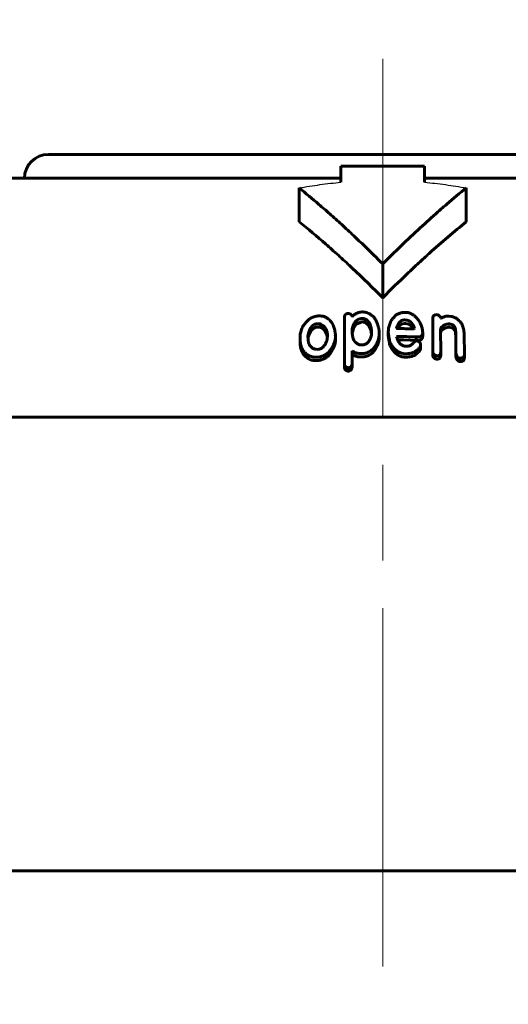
# Model space of a CAD drawing. Header units: millimetres. Extents: x 0 to 841, y 0 to 594.
# Tile 22 of 26: x 631 to 641, y 358 to 378. Entities that reach past the tile are written whole.
import ezdxf

# ---------------------------------------------------------------- set-up
doc = ezdxf.new("R2010")
doc.units = ezdxf.units.MM
for name, pattern in [('K5LT-1', [0]), ('K5LT_AXLED', [12, 7.5, -1.5, 1.5, -1.5]), ('K5LT_BASIC', [0]), ('K5LT_THIN', [0])]:
    doc.linetypes.add(name, pattern=pattern)
doc.layers.add('Системный слой', color=7, linetype='Continuous')
doc.layers.add('Системный слой (1)', color=7, linetype='Continuous', true_color=0x6c6c6c)
doc.styles.add('KDIMTEXTSTYLE', font='txt', dxfattribs={"width": 0.96, "oblique": 15, "height": 5})
doc.styles.add('KTEXTSTYLE', font='txt', dxfattribs={"width": 0.96, "height": 5})
doc.dimstyles.new('KDIMSTYLE (0.50)', dxfattribs={"dimtxt": 5, "dimasz": 1, "dimexe": 2, "dimexo": 0, "dimgap": 1, "dimtad": 1, "dimlfac": 2, "dimtxsty": 'KDIMTEXTSTYLE', "dimsah": 1, "dimcen": 0, "dimdle": 1, "dimadec": 0, "dimazin": 0, "dimtfac": 0.667, "dimtmove": 0, "dimatfit": 3, "dimfxl": 1, "dimtvp": 1, "dimtolj": 1, "dimtzin": 0, "dimarcsym": 0})

# ---------------------------------------------------------------- blocks, each defined once
blk = doc.blocks.new('U61')
at = {"layer": 'Системный слой (1)', "color": 150, "linetype": 'K5LT_BASIC', "lineweight": 60, "true_color": 0x0080ff}
for p, q in [((637.504, 371.899), (637.429, 371.956)), ((637.547, 371.826), (637.504, 371.899)), ((637.566, 371.746), (637.547, 371.826))]:
    blk.add_line(p, q, dxfattribs=at)
blk = doc.blocks.new('U62')
at = {"layer": 'Системный слой (1)', "color": 150, "linetype": 'K5LT_BASIC', "lineweight": 60, "true_color": 0x0080ff}
for p, q in [((639.166, 371.697), (639.037, 371.7)), ((639.296, 371.693), (639.166, 371.697)), ((639.425, 371.688), (639.296, 371.693))]:
    blk.add_line(p, q, dxfattribs=at)
blk = doc.blocks.new('U63')
at = {"layer": 'Системный слой (1)', "color": 150, "linetype": 'K5LT_BASIC', "lineweight": 60, "true_color": 0x0080ff}
for p, q in [((639.936, 371.847), (639.94, 371.867)), ((639.94, 371.867), (639.948, 371.885)), ((639.948, 371.885), (639.962, 371.901))]:
    blk.add_line(p, q, dxfattribs=at)
blk = doc.blocks.new('U64')
at = {"layer": 'Системный слой (1)', "color": 150, "linetype": 'K5LT_BASIC', "lineweight": 60, "true_color": 0x0080ff}
for p, q in [((638.435, 371.996), (638.352, 372.068)), ((638.474, 371.907), (638.435, 371.996)), ((638.489, 371.813), (638.474, 371.907))]:
    blk.add_line(p, q, dxfattribs=at)
blk = doc.blocks.new('U65')
at = {"layer": 'Системный слой (1)', "color": 150, "linetype": 'K5LT_BASIC', "lineweight": 60, "true_color": 0x0080ff}
for p, q in [((639.283, 372.021), (639.212, 372.042)), ((639.332, 371.978), (639.283, 372.021)), ((639.364, 371.927), (639.332, 371.978))]:
    blk.add_line(p, q, dxfattribs=at)
blk = doc.blocks.new('U66')
at = {"layer": 'Системный слой (1)', "color": 150, "linetype": 'K5LT_BASIC', "lineweight": 60, "true_color": 0x0080ff}
for p, q in [((638.168, 372.025), (638.286, 372.074)), ((638.084, 371.834), (638.11, 371.933)), ((638.11, 371.933), (638.168, 372.025))]:
    blk.add_line(p, q, dxfattribs=at)
blk = doc.blocks.new('U69')
at = {"layer": 'Системный слой (1)', "color": 150, "linetype": 'K5LT_BASIC', "lineweight": 60, "true_color": 0x0080ff}
for p, q in [((637.163, 371.739), (637.161, 371.721)), ((637.167, 371.756), (637.163, 371.739)), ((637.172, 371.774), (637.167, 371.756))]:
    blk.add_line(p, q, dxfattribs=at)
blk = doc.blocks.new('U77')
at = {"layer": 'Системный слой (1)', "color": 150, "linetype": 'K5LT_BASIC', "lineweight": 60, "true_color": 0x0080ff}
for p, q in [((639.177, 372.043), (639.111, 372.025)), ((639.069, 371.983), (639.04, 371.936)), ((639.111, 372.025), (639.069, 371.983))]:
    blk.add_line(p, q, dxfattribs=at)
blk = doc.blocks.new('D12')
at = {"layer": 'Системный слой (1)'}
for points in [[(600.225, 389.971), (599.725, 390.629), (600.225, 391.288), (595.225, 390.629)], [(674.725, 390.629), (669.725, 391.288), (670.225, 390.629), (669.725, 389.971)]]:
    blk.add_hatch(color=7, dxfattribs=at).paths.add_polyline_path(points)
at = {"layer": 'Системный слой (1)', "color": 7, "linetype": 'K5LT_THIN', "lineweight": 18}
for p, q in [((595.225, 310.581), (595.225, 392.629)), ((674.725, 340.012), (674.725, 392.629)), ((595.225, 390.629), (600.225, 391.288)), ((600.225, 391.288), (599.725, 390.629)), ((670.225, 390.629), (669.725, 391.288)), ((669.725, 391.288), (674.725, 390.629)), ((600.225, 389.971), (595.225, 390.629)), ((674.725, 390.629), (595.225, 390.629)), ((599.725, 390.629), (600.225, 389.971)), ((674.725, 390.629), (669.725, 389.971)), ((669.725, 389.971), (670.225, 390.629))]:
    blk.add_line(p, q, dxfattribs=at)
blk.add_wipeout([(630.03, 391.629), (630.03, 399.011), (639.524, 399.011), (639.524, 391.629)]).dxf.layer = 'Системный слой (1)'
at = {"layer": 'Системный слой (1)', "color": 7, "insert": (630.03, 398.217), "char_height": 5, "attachment_point": 1, "style": 'KTEXTSTYLE'}
blk.add_mtext('\\fArial|b0|c204|p34;\\H5.0;\\W1.000;\\Q15;\\fGOST Type AU|b0|i0|c204|p34;\\Q15;\\W0.960;159', dxfattribs=at)
blk = doc.blocks.new('KDIMARROW_01')
at = {"layer": 'Системный слой'}
blk.add_hatch(color=0, dxfattribs=at).paths.add_polyline_path([(-5, -0.658), (0, 0), (-5, 0.658), (-4.5, 0)])
at = {"layer": 'Системный слой', "color": 0, "linetype": 'K5LT_THIN', "lineweight": 18}
for p, q in [((-4.5, 0), (-5, 0.658)), ((-5, 0.658), (0, 0)), ((0, 0), (-5, -0.658)), ((-5, -0.658), (-4.5, 0))]:
    blk.add_line(p, q, dxfattribs=at)
at = {"layer": 'Системный слой (1)', "color": 0, "linetype": 'K5LT_THIN', "lineweight": 18}
blk.add_line((638.725, 310.581), (638.225, 310.581), dxfattribs=at)
blk = doc.blocks.new('U82')
at = {"layer": 'Системный слой (1)', "color": 30, "linetype": 'K5LT_AXLED', "lineweight": 18, "true_color": 0xff8000}
blk.add_line((638.725, 310.581), (638.725, 377.581), dxfattribs=at)

msp = doc.modelspace()

# ---------------------------------------------------------------- linework, layer by layer
at = {"layer": 'Системный слой (1)', "color": 150, "linetype": 'K5LT_BASIC', "lineweight": 60, "true_color": 0x0080ff}
for p, q in [((631.7246, 375.5806), (645.7246, 375.5806)), ((637.8496, 374.9975), (637.8496, 375.3306)), ((637.8496, 375.3306), (639.5996, 375.3306)), ((639.5996, 375.3306), (639.5996, 374.9975)), ((630.0185, 375.0806), (637.8496, 375.0806)), ((639.5996, 375.0806), (647.4308, 375.0806)), ((636.9746, 374.1708), (636.9746, 374.8779)), ((640.4746, 374.1708), (640.4746, 374.8779)), ((638.7246, 372.5806), (638.7246, 373.2877)), ((637.9731, 372.2475), (638.0078, 372.2496)), ((639.2116, 372.2739), (639.2381, 372.2728)), ((637.9251, 371.1833), (637.921, 372.1788)), ((637.921, 372.1081), (637.921, 372.1788)), ((637.921, 372.1081), (637.9251, 371.1126)), ((638.0772, 372.1885), (638.0822, 372.1888)), ((638.3517, 372.0678), (638.3517, 372.1385)), ((639.1769, 372.1142), (639.2116, 372.1128)), ((639.1769, 372.0435), (639.2116, 372.0421)), ((639.7706, 371.4472), (639.7706, 372.1556)), ((639.8359, 372.227), (639.8665, 372.224)), ((639.9359, 372.157), (639.9359, 372.1521)), ((639.9359, 372.1521), (639.945, 372.1511)), ((640.1063, 372.194), (640.1542, 372.1883)), ((637.1719, 371.774), (637.1719, 371.8447)), ((637.429, 371.9565), (637.429, 372.0272)), ((638.0822, 371.8569), (638.0822, 371.8915)), ((638.6395, 371.9407), (638.6486, 371.8705)), ((638.6486, 371.8705), (638.6486, 371.8052)), ((638.8412, 371.7812), (638.8412, 371.852)), ((639.0157, 371.9408), (639.0198, 371.9621)), ((639.0198, 371.9388), (639.0198, 371.9621)), ((639.3902, 371.934), (639.3861, 371.926)), ((639.5473, 371.9424), (639.5606, 371.8368)), ((639.5606, 371.766), (639.5606, 371.8368)), ((639.9359, 371.9053), (639.9401, 371.4491)), ((639.9624, 371.901), (639.9624, 371.9717)), ((640.2369, 371.8866), (640.2369, 371.9573)), ((636.9933, 371.6679), (636.9933, 371.7386)), ((637.1595, 371.7611), (637.1595, 371.7611)), ((637.73, 371.7951), (637.7349, 371.774)), ((637.7349, 371.774), (637.7349, 371.7996)), ((637.7349, 371.7033), (637.7349, 371.774)), ((638.6486, 371.7344), (638.6486, 371.8052)), ((638.8759, 371.5808), (638.8759, 371.6515)), ((639.0157, 371.7705), (639.0157, 371.7663)), ((639.425, 371.688), (639.425, 371.7587)), ((639.4299, 371.6751), (639.4514, 371.6738)), ((640.4287, 371.8153), (640.4329, 371.3873)), ((637.0586, 371.405), (637.0586, 371.4757)), ((637.386, 371.5022), (637.3422, 371.4974)), ((637.5861, 371.3643), (637.5861, 371.435)), ((638.0822, 371.4316), (638.0863, 371.4104)), ((638.0863, 371.4104), (638.0863, 371.4665)), ((638.2914, 371.5919), (638.274, 371.5913)), ((638.5262, 371.4412), (638.5262, 371.5119)), ((639.4208, 371.396), (639.4208, 371.4667)), ((639.5167, 371.6046), (639.5167, 371.5963)), ((639.5167, 371.5256), (639.5167, 371.5963)), ((639.7706, 371.3765), (639.7706, 371.4472)), ((639.9401, 371.3784), (639.9401, 371.4491)), ((640.2584, 371.4099), (640.2584, 371.5051)), ((638.0863, 371.4104), (638.0863, 371.2444)), ((638.0863, 371.1737), (638.0863, 371.2444)), ((638.3087, 371.4107), (638.2955, 371.4102)), ((638.3087, 371.34), (638.2955, 371.3395)), ((639.8227, 371.3028), (639.8227, 371.3735)), ((639.8574, 371.3663), (639.8533, 371.3667)), ((639.8574, 371.2956), (639.8533, 371.296)), ((640.2584, 371.3392), (640.2584, 371.4099)), ((640.3411, 371.2427), (640.3411, 371.3134)), ((640.4329, 371.3166), (640.4329, 371.3873)), ((638.0078, 371.1139), (638.0036, 371.1137)), ((638.0036, 371.043), (638.0036, 371.1137)), ((638.0078, 371.0432), (638.0036, 371.043)), ((638.0466, 371.0585), (638.0466, 371.1292)), ((624.9746, 370.0806), (652.4746, 370.0806)), ((652.9746, 360.5806), (624.4746, 360.5806))]:
    msp.add_line(p, q, dxfattribs=at)
msp.add_arc((631.7246, 375.0806), 0.5, 90, 180, dxfattribs=at)
at = {"layer": 'Системный слой (1)', "color": 7, "linetype": 'K5LT-1'}
for points in [[(636.9746, 374.8779), (637.0463, 374.8909), (637.191, 374.9155), (637.4103, 374.948), (637.6305, 374.9757), (637.7768, 374.9908), (637.8496, 374.9975)], [(639.5996, 374.9975), (639.6725, 374.9908), (639.8186, 374.9757), (640.0382, 374.9481), (640.2572, 374.9157), (640.4024, 374.8909), (640.4746, 374.8779)]]:
    msp.add_open_spline(points, degree=3, dxfattribs=at)
at = {"layer": 'Системный слой (1)', "color": 150, "linetype": 'K5LT_BASIC', "lineweight": 60, "true_color": 0x0080ff}
for points, knots in [([(638.7246, 373.2877), (638.6001, 373.4122), (638.399, 373.61), (638.1124, 373.8834), (637.8685, 374.1098), (637.6246, 374.3294), (637.3285, 374.5877), (637.1135, 374.7664), (636.9746, 374.8779)], [0, 0, 0, 0, 1.9790364, 3.1776065, 4.4859424, 5.7646639, 6.9284333, 9, 9, 9, 9]), ([(640.4746, 374.8779), (640.3378, 374.7681), (640.1392, 374.603), (639.8181, 374.3241), (639.4975, 374.0348), (639.1122, 373.6708), (638.852, 373.415), (638.7246, 373.2877)], [0, 0, 0, 0, 1.8150803, 2.6563579, 4.3453263, 6.2013392, 8, 8, 8, 8]), ([(636.9746, 374.1708), (637.1628, 374.0198), (637.4376, 373.7884), (637.7986, 373.4665), (638.1985, 373.0979), (638.5067, 372.7985), (638.7246, 372.5806)], [0, 0, 0, 0, 2.1826851, 3.2270969, 4.3066316, 7, 7, 7, 7]), ([(640.4746, 374.1708), (640.345, 374.0668), (640.0846, 373.8506), (639.7545, 373.5605), (639.4713, 373.3017), (639.145, 372.9953), (638.894, 372.7499), (638.7246, 372.5806)], [0, 0, 0, 0, 1.718624, 3.4826011, 4.481364, 5.6075257, 8, 8, 8, 8]), ([(637.9731, 372.2475), (637.9658, 372.2423), (637.9554, 372.2342), (637.9425, 372.2219), (637.9332, 372.2113), (637.9257, 372.1994), (637.9217, 372.1883), (637.921, 372.1815), (637.921, 372.1788)], [0, 0, 0, 0, 2.4600804, 3.6586599, 5.1373126, 6.6761336, 8.0632512, 9, 9, 9, 9]), ([(638.0772, 372.1885), (638.0772, 372.1938), (638.0765, 372.2016), (638.0732, 372.212), (638.0691, 372.22), (638.0624, 372.2285), (638.053, 372.2359), (638.0416, 372.2417), (638.0268, 372.2467), (638.0152, 372.2488), (638.0078, 372.2496)], [0, 0, 0, 0, 1.9899451, 2.9114029, 4.0126886, 5.2340796, 6.5841866, 7.8136586, 8.9936483, 11, 11, 11, 11]), ([(638.2864, 372.2816), (638.276, 372.2813), (638.2605, 372.2798), (638.2376, 372.2758), (638.2149, 372.2701), (638.1874, 372.2604), (638.1601, 372.2471), (638.1365, 372.2327), (638.1102, 372.214), (638.093, 372.1991), (638.0822, 372.1888)], [0, 0, 0, 0, 1.3809411, 2.0720786, 3.128056, 4.5436599, 6.1089629, 7.4605651, 8.6207522, 11, 11, 11, 11]), ([(638.5527, 372.1572), (638.5387, 372.172), (638.5141, 372.1956), (638.4777, 372.2233), (638.4501, 372.2405), (638.4199, 372.2562), (638.3912, 372.2674), (638.3598, 372.2757), (638.3277, 372.2812), (638.3022, 372.2822), (638.2864, 372.2816)], [0, 0, 0, 0, 2.5020726, 4.0554717, 5.276084, 6.1435666, 7.75665, 8.4984788, 9.4567098, 11, 11, 11, 11]), ([(639.2116, 372.2739), (639.1977, 372.2745), (639.1704, 372.2742), (639.1338, 372.2695), (639.1005, 372.2619), (639.0571, 372.2476), (639.0261, 372.2318), (639.0066, 372.2195)], [0, 0, 0, 0, 1.4746515, 2.8909889, 3.9474455, 5.2063136, 8, 8, 8, 8]), ([(639.4208, 372.1766), (639.4058, 372.1887), (639.3819, 372.2069), (639.3499, 372.2284), (639.3298, 372.2404), (639.3134, 372.2493), (639.2994, 372.2561), (639.2815, 372.2635), (639.2614, 372.27), (639.2455, 372.2725), (639.2381, 372.2728)], [0, 0, 0, 0, 3.2527998, 4.9384323, 6.2507306, 6.9849169, 7.8750263, 8.6583062, 9.9387525, 11, 11, 11, 11]), ([(637.1942, 372.137), (637.1719, 372.1194), (637.1379, 372.089), (637.0985, 372.0443), (637.0724, 372.0085), (637.0504, 371.9723), (637.0323, 371.9356), (637.0023, 371.8571), (636.9933, 371.7907), (636.9933, 371.7386)], [0, 0, 0, 0, 1.6036164, 2.6294612, 3.5911598, 4.3556033, 5.3322691, 6.2782775, 10, 10, 10, 10]), ([(637.3513, 372.0357), (637.3462, 372.0351), (637.3352, 372.0334), (637.3174, 372.0287), (637.2976, 372.0209), (637.2775, 372.0095), (637.2587, 371.9951), (637.2416, 371.9782), (637.2266, 371.9597), (637.2116, 371.9373), (637.197, 371.9103), (637.1832, 371.8784), (637.1754, 371.8559), (637.1719, 371.8447)], [0, 0, 0, 0, 0.6445906, 1.3999203, 2.3350961, 3.4037266, 4.5100799, 5.6836366, 6.9708668, 8.1763586, 9.9555229, 11.9790395, 14, 14, 14, 14]), ([(637.3554, 372.1963), (637.3391, 372.1944), (637.3082, 372.1884), (637.2654, 372.1741), (637.2277, 372.1567), (637.2049, 372.1437), (637.1942, 372.137)], [0, 0, 0, 0, 1.9158227, 3.7004263, 5.3857526, 7, 7, 7, 7]), ([(637.429, 372.0272), (637.4211, 372.0295), (637.4076, 372.0329), (637.3817, 372.0368), (637.3635, 372.0371), (637.3513, 372.0357)], [0, 0, 0, 0, 1.9675567, 3.2691775, 6, 6, 6, 6]), ([(637.7217, 371.9031), (637.7139, 371.9309), (637.7001, 371.9719), (637.6743, 372.0268), (637.6526, 372.0638), (637.6253, 372.1002), (637.5964, 372.1299), (637.5655, 372.1534), (637.5388, 372.1687), (637.5107, 372.1814), (637.4787, 372.1914), (637.4383, 372.1983), (637.3974, 372.2), (637.3685, 372.1979), (637.3554, 372.1963)], [0, 0, 0, 0, 2.934579, 4.2690085, 5.8898064, 7.0567061, 8.5296255, 9.6212604, 10.3925038, 11.057137, 12.0718123, 12.9445959, 14.0649451, 15, 15, 15, 15]), ([(638.0822, 371.8915), (638.0853, 371.9121), (638.0912, 371.9426), (638.1032, 371.9844), (638.114, 372.0136), (638.1263, 372.0393), (638.1368, 372.057), (638.1465, 372.0711), (638.1571, 372.0845), (638.1714, 372.0994), (638.1893, 372.1139), (638.2092, 372.1259), (638.2286, 372.1341), (638.2474, 372.1396), (638.266, 372.1431), (638.2795, 372.1442), (638.2864, 372.1445)], [0, 0, 0, 0, 3.4017148, 4.9739902, 6.894442, 8.2788915, 9.368959, 9.9832322, 10.8043349, 11.8277221, 12.8772459, 13.888225, 14.793741, 15.4433745, 16.198808, 17, 17, 17, 17]), ([(638.3517, 372.1385), (638.3421, 372.1397), (638.3282, 372.1414), (638.3107, 372.1432), (638.3011, 372.144), (638.2933, 372.1445), (638.289, 372.1446), (638.2864, 372.1445)], [0, 0, 0, 0, 3.5586199, 5.158078, 6.4454989, 7.0614476, 8, 8, 8, 8]), ([(638.3517, 372.0678), (638.3421, 372.069), (638.3282, 372.0707), (638.3107, 372.0725), (638.3011, 372.0733), (638.2933, 372.0738), (638.289, 372.0739), (638.2864, 372.0738)], [0, 0, 0, 0, 3.5586199, 5.158078, 6.4454989, 7.0614476, 8, 8, 8, 8]), ([(638.4915, 371.8238), (638.4915, 371.8475), (638.4901, 371.8828), (638.484, 371.9325), (638.4768, 371.969), (638.4661, 372.0048), (638.4532, 372.0363), (638.4348, 372.069), (638.4154, 372.0932), (638.3968, 372.1101), (638.3857, 372.1189), (638.3707, 372.1289), (638.3592, 372.1351), (638.3517, 372.1385)], [0, 0, 0, 0, 2.9197544, 4.3123377, 6.0790903, 7.4344866, 8.8028743, 10.092937, 11.7711072, 12.2045437, 12.7368575, 13.2269558, 14, 14, 14, 14]), ([(638.6395, 371.9407), (638.6336, 371.9646), (638.624, 371.9993), (638.608, 372.0451), (638.595, 372.0777), (638.5773, 372.1156), (638.5627, 372.1417), (638.5527, 372.1572)], [0, 0, 0, 0, 2.5822286, 3.7492929, 5.0191139, 6.1817195, 8, 8, 8, 8]), ([(639.0066, 372.2195), (638.9845, 372.2013), (638.948, 372.1653), (638.9107, 372.1137), (638.8865, 372.0692), (638.8633, 372.0139), (638.8453, 371.9413), (638.8412, 371.8813), (638.8412, 371.852)], [0, 0, 0, 0, 1.6485642, 3.0392015, 3.9716335, 4.9094938, 6.9895438, 9, 9, 9, 9]), ([(639.1769, 372.1142), (639.1713, 372.1144), (639.1626, 372.1141), (639.1505, 372.1122), (639.1392, 372.1093), (639.1256, 372.104), (639.1107, 372.0956), (639.0967, 372.0849), (639.0835, 372.0721), (639.0695, 372.0558), (639.0547, 372.0344), (639.0367, 372.0024), (639.0259, 371.9776), (639.0198, 371.9621)], [0, 0, 0, 0, 0.8273129, 1.2589208, 1.8312728, 2.58416, 3.5492958, 4.6602807, 5.6260642, 6.8539748, 8.6444322, 10.6059413, 14, 14, 14, 14]), ([(639.3902, 371.934), (639.3851, 371.9495), (639.3765, 371.9727), (639.3615, 372.0038), (639.3493, 372.025), (639.3364, 372.0435), (639.3231, 372.0596), (639.307, 372.0756), (639.2889, 372.0891), (639.2707, 372.0991), (639.2547, 372.1054), (639.235, 372.1107), (639.2209, 372.1124), (639.2116, 372.1128)], [0, 0, 0, 0, 2.8754987, 4.3081121, 5.9200592, 6.9860008, 7.9983682, 9.273373, 10.4910968, 11.3115395, 12.1881748, 12.8030541, 14, 14, 14, 14]), ([(639.5473, 371.9424), (639.5405, 371.9692), (639.5265, 372.0113), (639.4996, 372.0669), (639.4681, 372.1192), (639.4402, 372.1551), (639.4208, 372.1766)], [0, 0, 0, 0, 2.2763947, 3.610217, 4.8880036, 7, 7, 7, 7]), ([(639.8359, 372.227), (639.8285, 372.2245), (639.8178, 372.2202), (639.8041, 372.2127), (639.7934, 372.205), (639.783, 372.1945), (639.7757, 372.1825), (639.7714, 372.1692), (639.7706, 372.1605), (639.7706, 372.1556)], [0, 0, 0, 0, 1.9418702, 2.8837853, 4.0955652, 5.5343886, 7.160888, 8.4110169, 10, 10, 10, 10]), ([(639.9359, 372.157), (639.9326, 372.1643), (639.9268, 372.1757), (639.9173, 372.1902), (639.9097, 372.1996), (639.9026, 372.2069), (639.8961, 372.2123), (639.8893, 372.2168), (639.8824, 372.2202), (639.8748, 372.2228), (639.8695, 372.2237), (639.8665, 372.224)], [0, 0, 0, 0, 3.2184957, 5.0235739, 6.6161613, 7.684327, 8.6442592, 9.5290895, 10.3861596, 11.0893459, 12, 12, 12, 12]), ([(640.1063, 372.194), (640.0992, 372.1949), (640.0875, 372.1955), (640.0667, 372.1948), (640.0442, 372.1916), (640.0193, 372.1851), (639.9976, 372.1773), (639.9726, 372.1664), (639.9558, 372.1574), (639.945, 372.1511)], [0, 0, 0, 0, 1.1660067, 1.9316548, 3.447936, 4.9984808, 6.4249695, 7.5930281, 10, 10, 10, 10]), ([(639.9624, 371.9717), (639.9737, 371.9802), (639.9945, 371.9946), (640.0205, 372.0089), (640.0385, 372.0169), (640.0505, 372.0215), (640.0693, 372.0275), (640.0948, 372.0327), (640.1168, 372.0327), (640.1278, 372.0314)], [0, 0, 0, 0, 2.6035705, 4.5382655, 5.1505194, 5.9317991, 6.6737177, 8.3600394, 10, 10, 10, 10]), ([(640.1278, 372.0314), (640.1364, 372.0304), (640.1488, 372.028), (640.1647, 372.0228), (640.1768, 372.0177), (640.1903, 372.0102), (640.2043, 371.9998), (640.2167, 371.9873), (640.2278, 371.973), (640.2339, 371.963), (640.2369, 371.9573)], [0, 0, 0, 0, 1.8585023, 2.6929514, 3.6450132, 4.7744358, 6.2285629, 7.8072791, 9.1992431, 11, 11, 11, 11]), ([(640.3766, 372.0387), (640.3639, 372.055), (640.3416, 372.0814), (640.3108, 372.111), (640.2854, 372.132), (640.2608, 372.1494), (640.2352, 372.1637), (640.2142, 372.1729), (640.1894, 372.1819), (640.1692, 372.1865), (640.1542, 372.1883)], [0, 0, 0, 0, 2.7577518, 4.4884654, 5.3884376, 6.7939099, 8.0929311, 8.7649379, 9.369737, 11, 11, 11, 11]), ([(640.4287, 371.8153), (640.4287, 371.853), (640.4231, 371.9068), (640.4021, 371.9815), (640.387, 372.018), (640.3766, 372.0387)], [0, 0, 0, 0, 3.0333815, 4.2869315, 6, 6, 6, 6]), ([(637.1719, 371.8447), (637.1692, 371.8372), (637.1646, 371.8204), (637.1603, 371.7924), (637.1595, 371.7721), (637.1595, 371.7611)], [0, 0, 0, 0, 1.6304858, 3.6304099, 6, 6, 6, 6]), ([(637.3513, 371.965), (637.3462, 371.9644), (637.3352, 371.9627), (637.3174, 371.958), (637.2976, 371.9502), (637.2775, 371.9388), (637.2587, 371.9244), (637.2416, 371.9075), (637.2266, 371.889), (637.2116, 371.8666), (637.197, 371.8396), (637.1832, 371.8077), (637.1754, 371.7852), (637.1719, 371.774)], [0, 0, 0, 0, 0.6445906, 1.3999203, 2.3350961, 3.4037266, 4.5100799, 5.6836366, 6.9708668, 8.1763587, 9.9555229, 11.9790395, 14, 14, 14, 14]), ([(637.429, 371.9565), (637.4211, 371.9588), (637.4076, 371.9621), (637.3817, 371.9661), (637.3635, 371.9664), (637.3513, 371.965)], [0, 0, 0, 0, 1.9675561, 3.2691773, 6, 6, 6, 6]), ([(637.5687, 371.7593), (637.5687, 371.7853), (637.5659, 371.8273), (637.555, 371.8743), (637.5448, 371.9033), (637.5353, 371.9245), (637.5207, 371.9499), (637.5005, 371.9762), (637.47, 372.0041), (637.4447, 372.0197), (637.429, 372.0272)], [0, 0, 0, 0, 2.8451592, 4.5607824, 5.2530155, 6.1546976, 7.0273787, 8.3157558, 9.4947994, 11, 11, 11, 11]), ([(637.7349, 371.7996), (637.7349, 371.8007), (637.7345, 371.8049), (637.7337, 371.8124), (637.7323, 371.8232), (637.7305, 371.8373), (637.727, 371.8644), (637.7239, 371.8869), (637.7217, 371.9031)], [0, 0, 0, 0, 0.2805259, 1.0875044, 1.9533212, 3.1118973, 4.7691059, 9, 9, 9, 9]), ([(638.0822, 371.8569), (638.0838, 371.8366), (638.0876, 371.8044), (638.0961, 371.7618), (638.106, 371.7257), (638.115, 371.7019), (638.1211, 371.6888)], [0, 0, 0, 0, 2.4854641, 3.9568057, 5.2959201, 7, 7, 7, 7]), ([(638.8412, 371.852), (638.844, 371.8218), (638.853, 371.7547), (638.8671, 371.6881), (638.8759, 371.6515)], [0, 0, 0, 0, 2.245335, 5, 5, 5, 5]), ([(639.0157, 371.9408), (639.0171, 371.94), (639.0195, 371.9388), (639.0227, 371.9376), (639.0256, 371.9367), (639.0277, 371.9363), (639.0289, 371.9363)], [0, 0, 0, 0, 2.5883665, 3.9805889, 5.273073, 7, 7, 7, 7]), ([(639.0289, 371.9363), (639.054, 371.9357), (639.1002, 371.9346), (639.1705, 371.933), (639.2645, 371.9304), (639.3374, 371.9279), (639.3861, 371.926)], [0, 0, 0, 0, 1.4772926, 2.7111761, 4.1349682, 7, 7, 7, 7]), ([(639.425, 371.7587), (639.4395, 371.7579), (639.4634, 371.7576), (639.4884, 371.761), (639.5057, 371.765), (639.5187, 371.7695), (639.532, 371.777), (639.5413, 371.7846), (639.5484, 371.793), (639.5574, 371.8083), (639.5603, 371.8233), (639.5606, 371.8351), (639.5606, 371.8368)], [0, 0, 0, 0, 2.7992859, 4.403152, 4.8309333, 6.2699506, 7.1741269, 8.0985804, 8.9947962, 9.8314919, 12.5687455, 13, 13, 13, 13]), ([(639.9359, 371.9053), (639.9359, 371.9114), (639.9364, 371.9204), (639.9384, 371.9326), (639.9409, 371.9419), (639.9446, 371.951), (639.9507, 371.9613), (639.9572, 371.968), (639.9624, 371.9717)], [0, 0, 0, 0, 2.2854241, 3.3752171, 4.6831724, 5.8829906, 6.9741899, 9, 9, 9, 9]), ([(639.9624, 371.901), (639.9737, 371.9095), (639.9945, 371.9239), (640.0205, 371.9381), (640.0385, 371.9462), (640.0505, 371.9508), (640.0693, 371.9568), (640.0948, 371.962), (640.1168, 371.962), (640.1278, 371.9607)], [0, 0, 0, 0, 2.6035705, 4.5382655, 5.1505194, 5.9317991, 6.6737177, 8.3600394, 10, 10, 10, 10]), ([(640.1278, 371.9607), (640.1364, 371.9597), (640.1488, 371.9573), (640.1647, 371.9521), (640.1768, 371.947), (640.1903, 371.9395), (640.2043, 371.929), (640.2167, 371.9166), (640.2278, 371.9023), (640.2339, 371.8923), (640.2369, 371.8866)], [0, 0, 0, 0, 1.8585023, 2.6929514, 3.6450132, 4.7744358, 6.2285629, 7.8072791, 9.1992431, 11, 11, 11, 11]), ([(640.2369, 371.9573), (640.2375, 371.9572), (640.2383, 371.9567), (640.239, 371.9559), (640.2397, 371.955), (640.2405, 371.9535), (640.2416, 371.9507), (640.2431, 371.9458), (640.2449, 371.9376), (640.2468, 371.9253), (640.2488, 371.9076), (640.2508, 371.8827), (640.253, 371.8469), (640.2549, 371.7986), (640.2564, 371.7424), (640.2576, 371.6721), (640.2583, 371.5933), (640.2584, 371.534), (640.2584, 371.5051)], [0, 0, 0, 0, 0.055757, 0.0805572, 0.118624, 0.1802241, 0.2834624, 0.4657752, 0.7983711, 1.3181034, 2.0142132, 3.0106113, 4.4522159, 6.5094354, 9.0798728, 11.5214937, 15.3600279, 19, 19, 19, 19]), ([(640.2369, 371.8866), (640.2375, 371.8865), (640.2383, 371.886), (640.239, 371.8852), (640.2397, 371.8843), (640.2405, 371.8827), (640.2416, 371.88), (640.2431, 371.8751), (640.2449, 371.8669), (640.2468, 371.8546), (640.2488, 371.8369), (640.2508, 371.812), (640.253, 371.7762), (640.2549, 371.7279), (640.2564, 371.6717), (640.2576, 371.6014), (640.2583, 371.5226), (640.2584, 371.4633), (640.2584, 371.4344)], [0, 0, 0, 0, 0.055757, 0.0805572, 0.118624, 0.1802241, 0.2834624, 0.4657752, 0.7983711, 1.3181034, 2.0142132, 3.0106113, 4.4522159, 6.5094354, 9.0798728, 11.5214937, 15.3600279, 19, 19, 19, 19]), ([(636.9933, 371.7386), (636.9933, 371.7113), (636.9956, 371.6687), (637.0051, 371.6119), (637.0212, 371.5503), (637.0408, 371.5053), (637.0586, 371.4757)], [0, 0, 0, 0, 2.1029503, 3.2847939, 4.4496956, 7, 7, 7, 7]), ([(636.9933, 371.6679), (636.9933, 371.6406), (636.9956, 371.598), (637.0051, 371.5412), (637.0212, 371.4796), (637.0408, 371.4346), (637.0586, 371.405)], [0, 0, 0, 0, 2.1029503, 3.2847939, 4.4496956, 7, 7, 7, 7]), ([(637.1595, 371.7611), (637.1595, 371.7407), (637.161, 371.7073), (637.1682, 371.6629), (637.1762, 371.6336), (637.1866, 371.6064), (637.1974, 371.5855), (637.2153, 371.56), (637.2334, 371.5415), (637.2566, 371.5253), (637.2769, 371.5144), (637.3056, 371.5038), (637.3286, 371.4991), (637.3422, 371.4974)], [0, 0, 0, 0, 2.649744, 4.284019, 5.7701871, 6.5478787, 7.9915029, 8.6993034, 10.3279888, 10.9738816, 11.7890614, 12.7254158, 14, 14, 14, 14]), ([(637.386, 371.5022), (637.3923, 371.5029), (637.4031, 371.5048), (637.4189, 371.5097), (637.4346, 371.5165), (637.4519, 371.5269), (637.4696, 371.5411), (637.4861, 371.558), (637.5008, 371.5765), (637.5129, 371.5946), (637.5248, 371.615), (637.5397, 371.6443), (637.5497, 371.6684), (637.5555, 371.684)], [0, 0, 0, 0, 0.8414394, 1.4533499, 2.2295381, 3.2133382, 4.3754423, 5.6610901, 6.9546359, 8.2515365, 9.3509497, 11.0034195, 14, 14, 14, 14]), ([(637.5555, 371.684), (637.5572, 371.6959), (637.5598, 371.7131), (637.5632, 371.7337), (637.5652, 371.7445), (637.5666, 371.7513), (637.5677, 371.7558), (637.5683, 371.7581), (637.5687, 371.7593)], [0, 0, 0, 0, 4.2716656, 6.1250183, 7.379629, 8.1663542, 8.5560529, 9, 9, 9, 9]), ([(637.5861, 371.435), (637.6053, 371.4569), (637.6318, 371.4903), (637.6642, 371.5393), (637.6873, 371.5805), (637.7075, 371.6262), (637.7212, 371.6685), (637.732, 371.7179), (637.7349, 371.7518), (637.7349, 371.774)], [0, 0, 0, 0, 2.1312486, 3.1510787, 4.4778423, 5.8064588, 7.1370219, 8.1119574, 10, 10, 10, 10]), ([(637.5861, 371.3643), (637.6053, 371.3862), (637.6318, 371.4196), (637.6642, 371.4686), (637.6873, 371.5098), (637.7075, 371.5555), (637.7212, 371.5978), (637.732, 371.6472), (637.7349, 371.681), (637.7349, 371.7033)], [0, 0, 0, 0, 2.1312486, 3.1510787, 4.4778423, 5.8064588, 7.1370219, 8.1119574, 10, 10, 10, 10]), ([(637.73, 371.7951), (637.7308, 371.7951), (637.7319, 371.7953), (637.7333, 371.796), (637.7343, 371.7969), (637.7348, 371.7982), (637.7349, 371.7991), (637.7349, 371.7996)], [0, 0, 0, 0, 2.2215366, 2.9872023, 4.5485064, 6.0983515, 8, 8, 8, 8]), ([(638.1211, 371.6888), (638.1299, 371.6766), (638.1452, 371.6574), (638.1684, 371.6345), (638.1859, 371.6205), (638.2032, 371.6092), (638.2182, 371.6017), (638.2324, 371.5967), (638.2431, 371.5938), (638.2572, 371.5915), (638.2677, 371.591), (638.274, 371.5913)], [0, 0, 0, 0, 3.2404203, 5.1559349, 6.6056516, 7.6454921, 9.0773544, 9.620953, 10.2741226, 10.9668426, 12, 12, 12, 12]), ([(638.2914, 371.5919), (638.2999, 371.5922), (638.3164, 371.5937), (638.3395, 371.599), (638.358, 371.6059), (638.3742, 371.6141), (638.3905, 371.6246), (638.4087, 371.6399), (638.4253, 371.6585), (638.4401, 371.6796), (638.4542, 371.7046), (638.4685, 371.7374), (638.4816, 371.7782), (638.4885, 371.8082), (638.4915, 371.8238)], [0, 0, 0, 0, 0.9314568, 1.7903136, 2.6264209, 3.1728097, 3.9422887, 4.990324, 6.2218123, 7.2897669, 8.6012534, 10.335194, 12.5528099, 15, 15, 15, 15]), ([(638.5262, 371.5119), (638.5437, 371.5353), (638.5682, 371.5712), (638.5983, 371.6239), (638.6201, 371.6697), (638.6415, 371.7311), (638.6486, 371.7771), (638.6486, 371.8052)], [0, 0, 0, 0, 2.0554221, 3.0843864, 4.4131471, 5.8131485, 8, 8, 8, 8]), ([(638.5262, 371.4412), (638.5437, 371.4646), (638.5682, 371.5005), (638.5983, 371.5531), (638.6201, 371.599), (638.6415, 371.6604), (638.6486, 371.7064), (638.6486, 371.7344)], [0, 0, 0, 0, 2.0554221, 3.0843864, 4.4131472, 5.8131485, 8, 8, 8, 8]), ([(638.8412, 371.7812), (638.844, 371.7511), (638.853, 371.684), (638.8671, 371.6174), (638.8759, 371.5808)], [0, 0, 0, 0, 2.245335, 5, 5, 5, 5]), ([(638.8759, 371.6515), (638.8882, 371.6277), (638.9091, 371.591), (638.9429, 371.5438), (638.9664, 371.5163), (638.9891, 371.4934), (639.0088, 371.4759), (639.0361, 371.4556), (639.0645, 371.4389), (639.0962, 371.4251), (639.1315, 371.4142), (639.1621, 371.4095), (639.1818, 371.4084), (639.1852, 371.4083)], [0, 0, 0, 0, 3.1186406, 4.7833321, 6.4188217, 7.0233072, 8.1733712, 9.1202705, 10.4169178, 11.3260927, 12.3014742, 13.7042858, 14, 14, 14, 14]), ([(639.0157, 371.7663), (639.0204, 371.7466), (639.0293, 371.7161), (639.046, 371.6774), (639.0591, 371.6537), (639.0722, 371.6347), (639.0838, 371.6207), (639.0969, 371.6077), (639.1109, 371.5961), (639.1277, 371.5853), (639.146, 371.5766), (639.1643, 371.5706), (639.1846, 371.5662), (639.199, 371.5648), (639.2075, 371.5644)], [0, 0, 0, 0, 3.5012764, 5.3126577, 6.9127657, 7.8764334, 8.9346705, 9.6808791, 10.5991198, 11.5284301, 12.4224561, 13.2504847, 13.9553493, 15, 15, 15, 15]), ([(639.3687, 371.6396), (639.3625, 371.6306), (639.3509, 371.6164), (639.3306, 371.5985), (639.3105, 371.5853), (639.2876, 371.575), (639.2639, 371.5683), (639.2371, 371.5644), (639.2185, 371.564), (639.2075, 371.5644)], [0, 0, 0, 0, 2.0678742, 3.3708849, 4.7461489, 6.05345, 7.3303273, 8.420561, 10, 10, 10, 10]), ([(639.4299, 371.6751), (639.4273, 371.6752), (639.4227, 371.6748), (639.4161, 371.673), (639.4098, 371.6704), (639.4021, 371.6662), (639.3928, 371.6601), (639.3812, 371.6511), (639.3731, 371.6438), (639.3687, 371.6396)], [0, 0, 0, 0, 0.953651, 1.6488174, 2.5850618, 3.6432384, 5.2103353, 7.2668323, 10, 10, 10, 10]), ([(639.425, 371.688), (639.4395, 371.6872), (639.4634, 371.6869), (639.4884, 371.6902), (639.5057, 371.6943), (639.5187, 371.6988), (639.532, 371.7063), (639.5413, 371.7139), (639.5484, 371.7223), (639.5574, 371.7376), (639.5603, 371.7526), (639.5606, 371.7644), (639.5606, 371.766)], [0, 0, 0, 0, 2.7992859, 4.403152, 4.8309333, 6.2699506, 7.1741269, 8.0985804, 8.9947962, 9.8314919, 12.5687455, 13, 13, 13, 13]), ([(639.5167, 371.6046), (639.5156, 371.6104), (639.5129, 371.6204), (639.5064, 371.6347), (639.4981, 371.6469), (639.4868, 371.6577), (639.4744, 371.6655), (639.4626, 371.6706), (639.4549, 371.6729), (639.4514, 371.6738)], [0, 0, 0, 0, 2.0558203, 3.4823321, 5.1280499, 6.6685286, 7.9977494, 9.0900496, 10, 10, 10, 10]), ([(637.0586, 371.4757), (637.072, 371.4584), (637.0974, 371.4293), (637.1336, 371.3984), (637.1662, 371.3762), (637.1901, 371.3632), (637.2215, 371.3501), (637.2469, 371.3421), (637.2805, 371.3358), (637.3169, 371.3324), (637.3463, 371.3335), (637.3637, 371.3354)], [0, 0, 0, 0, 2.6158479, 4.4743787, 5.2993605, 6.8406175, 7.2799181, 8.6832571, 9.3914273, 10.4470315, 12, 12, 12, 12]), ([(637.3637, 371.3354), (637.3811, 371.3373), (637.4066, 371.3417), (637.4387, 371.3506), (637.461, 371.3582), (637.4835, 371.3675), (637.5078, 371.3794), (637.5443, 371.4009), (637.5699, 371.4206), (637.5861, 371.435)], [0, 0, 0, 0, 1.9965811, 2.9451994, 3.8508539, 4.7463524, 5.8333529, 7.1257887, 10, 10, 10, 10]), ([(638.0822, 371.4316), (638.0825, 371.4317), (638.0829, 371.4319), (638.0834, 371.4326), (638.0838, 371.4333), (638.0842, 371.4343), (638.0847, 371.4362), (638.0852, 371.4392), (638.0856, 371.4433), (638.0859, 371.4482), (638.0863, 371.456), (638.0863, 371.4622), (638.0863, 371.4665)], [0, 0, 0, 0, 0.2251251, 0.4855996, 0.70117, 1.0579289, 1.6845399, 2.8185635, 4.3648002, 6.1693071, 8.2009214, 13, 13, 13, 13]), ([(638.0863, 371.4665), (638.0968, 371.4591), (638.1137, 371.4487), (638.1385, 371.4369), (638.1581, 371.4292), (638.1801, 371.4222), (638.2056, 371.4162), (638.2445, 371.4104), (638.2752, 371.4095), (638.2955, 371.4102)], [0, 0, 0, 0, 1.9428716, 2.9300442, 3.9079613, 4.8659584, 6.0608869, 7.389252, 10, 10, 10, 10]), ([(638.3087, 371.4107), (638.3256, 371.4112), (638.3506, 371.4148), (638.379, 371.4229), (638.3972, 371.4294), (638.4134, 371.4362), (638.4413, 371.4498), (638.4806, 371.4741), (638.5106, 371.4981), (638.5262, 371.5119)], [0, 0, 0, 0, 1.8853424, 2.8561943, 3.4047995, 4.1670715, 4.965214, 7.1822837, 10, 10, 10, 10]), ([(638.3087, 371.34), (638.3256, 371.3405), (638.3506, 371.3441), (638.379, 371.3521), (638.3972, 371.3587), (638.4134, 371.3655), (638.4413, 371.3791), (638.4806, 371.4034), (638.5106, 371.4274), (638.5262, 371.4412)], [0, 0, 0, 0, 1.8853424, 2.8561943, 3.4047995, 4.1670715, 4.965214, 7.1822837, 10, 10, 10, 10]), ([(638.8759, 371.5808), (638.8882, 371.557), (638.9091, 371.5203), (638.9429, 371.473), (638.9664, 371.4456), (638.9891, 371.4227), (639.0088, 371.4052), (639.0361, 371.3849), (639.0645, 371.3682), (639.0962, 371.3544), (639.1315, 371.3435), (639.1621, 371.3388), (639.1818, 371.3377), (639.1852, 371.3376)], [0, 0, 0, 0, 3.1186406, 4.7833321, 6.4188217, 7.0233072, 8.1733712, 9.1202705, 10.4169178, 11.3260927, 12.3014742, 13.7042858, 14, 14, 14, 14]), ([(639.1852, 371.4083), (639.2021, 371.4077), (639.2273, 371.4076), (639.2621, 371.41), (639.2923, 371.4137), (639.3255, 371.4206), (639.3567, 371.4307), (639.3802, 371.4411), (639.4012, 371.4527), (639.4135, 371.461), (639.4208, 371.4667)], [0, 0, 0, 0, 2.1457909, 3.1708106, 4.4325545, 6.032221, 7.5805565, 8.8096701, 9.5944313, 11, 11, 11, 11]), ([(639.4208, 371.4667), (639.4354, 371.4775), (639.4577, 371.4954), (639.4797, 371.5179), (639.5, 371.5428), (639.5138, 371.5674), (639.5167, 371.5901), (639.5167, 371.5963)], [0, 0, 0, 0, 2.4133102, 3.8201197, 4.3925325, 7.0261027, 8, 8, 8, 8]), ([(639.4208, 371.396), (639.4354, 371.4067), (639.4577, 371.4247), (639.4797, 371.4472), (639.5, 371.472), (639.5138, 371.4966), (639.5167, 371.5194), (639.5167, 371.5256)], [0, 0, 0, 0, 2.4133102, 3.8201197, 4.3925325, 7.0261027, 8, 8, 8, 8]), ([(639.7706, 371.4472), (639.7706, 371.4431), (639.7713, 371.4368), (639.7743, 371.4272), (639.7785, 371.4182), (639.7853, 371.4079), (639.7935, 371.3983), (639.8056, 371.3865), (639.8156, 371.3786), (639.8227, 371.3735)], [0, 0, 0, 0, 1.480823, 2.2779078, 3.5210833, 4.8613423, 6.2991761, 7.4781935, 10, 10, 10, 10]), ([(639.8574, 371.3663), (639.8627, 371.3658), (639.8714, 371.3656), (639.8834, 371.367), (639.8931, 371.3694), (639.902, 371.3732), (639.9102, 371.3784), (639.9177, 371.3852), (639.9243, 371.3938), (639.9293, 371.4031), (639.9335, 371.4136), (639.9377, 371.4287), (639.9394, 371.4411), (639.9401, 371.4491)], [0, 0, 0, 0, 1.3411749, 2.187234, 3.0793926, 3.9707073, 4.8868483, 5.9351276, 7.1490805, 8.458941, 9.5642111, 11.0992317, 14, 14, 14, 14]), ([(637.0586, 371.405), (637.072, 371.3877), (637.0974, 371.3586), (637.1336, 371.3277), (637.1662, 371.3055), (637.1901, 371.2925), (637.2215, 371.2793), (637.2469, 371.2714), (637.2805, 371.2651), (637.3169, 371.2617), (637.3463, 371.2628), (637.3637, 371.2647)], [0, 0, 0, 0, 2.6158479, 4.4743787, 5.2993605, 6.8406175, 7.2799181, 8.6832571, 9.3914273, 10.4470315, 12, 12, 12, 12]), ([(637.3637, 371.2647), (637.3811, 371.2666), (637.4066, 371.271), (637.4387, 371.2798), (637.461, 371.2875), (637.4835, 371.2968), (637.5078, 371.3087), (637.5443, 371.3302), (637.5699, 371.3499), (637.5861, 371.3643)], [0, 0, 0, 0, 1.9965811, 2.9451994, 3.8508539, 4.7463524, 5.8333529, 7.1257887, 10, 10, 10, 10]), ([(638.0466, 371.1292), (638.0527, 371.1335), (638.0617, 371.1425), (638.0705, 371.1569), (638.0773, 371.1732), (638.0828, 371.1943), (638.0858, 371.2191), (638.0863, 371.2366), (638.0863, 371.2444)], [0, 0, 0, 0, 1.3078817, 2.4479619, 3.4393983, 5.081973, 7.2422431, 9, 9, 9, 9]), ([(638.0863, 371.3958), (638.0968, 371.3884), (638.1137, 371.378), (638.1385, 371.3661), (638.1581, 371.3584), (638.1801, 371.3515), (638.2056, 371.3455), (638.2445, 371.3397), (638.2752, 371.3388), (638.2955, 371.3395)], [0, 0, 0, 0, 1.9428715, 2.9300441, 3.9079612, 4.8659583, 6.0608868, 7.389252, 10, 10, 10, 10]), ([(639.1852, 371.3376), (639.2021, 371.337), (639.2273, 371.3369), (639.2621, 371.3393), (639.2923, 371.343), (639.3255, 371.3499), (639.3567, 371.36), (639.3802, 371.3704), (639.4012, 371.382), (639.4135, 371.3903), (639.4208, 371.396)], [0, 0, 0, 0, 2.1457909, 3.1708106, 4.4325545, 6.032221, 7.5805565, 8.8096701, 9.5944313, 11, 11, 11, 11]), ([(639.7706, 371.3765), (639.7706, 371.3724), (639.7713, 371.3661), (639.7743, 371.3565), (639.7785, 371.3475), (639.7853, 371.3372), (639.7935, 371.3276), (639.8056, 371.3158), (639.8156, 371.3079), (639.8227, 371.3028)], [0, 0, 0, 0, 1.480823, 2.2779078, 3.5210833, 4.8613423, 6.2991761, 7.4781935, 10, 10, 10, 10]), ([(639.8227, 371.3735), (639.8242, 371.3727), (639.827, 371.3715), (639.832, 371.37), (639.8373, 371.3688), (639.8446, 371.3676), (639.8499, 371.367), (639.8533, 371.3667)], [0, 0, 0, 0, 1.3626617, 2.449385, 3.9828488, 5.4790903, 8, 8, 8, 8]), ([(639.8227, 371.3028), (639.8242, 371.302), (639.827, 371.3008), (639.832, 371.2993), (639.8373, 371.2981), (639.8446, 371.2969), (639.8499, 371.2963), (639.8533, 371.296)], [0, 0, 0, 0, 1.3626617, 2.449385, 3.9828488, 5.4790903, 8, 8, 8, 8]), ([(639.8574, 371.2956), (639.8627, 371.2951), (639.8714, 371.2949), (639.8834, 371.2962), (639.8931, 371.2987), (639.902, 371.3025), (639.9102, 371.3077), (639.9177, 371.3145), (639.9243, 371.3231), (639.9293, 371.3324), (639.9335, 371.3429), (639.9377, 371.358), (639.9394, 371.3704), (639.9401, 371.3784)], [0, 0, 0, 0, 1.3411749, 2.187234, 3.0793926, 3.9707073, 4.8868483, 5.9351276, 7.1490805, 8.458941, 9.5642111, 11.0992317, 14, 14, 14, 14]), ([(640.2584, 371.4099), (640.2607, 371.4004), (640.2652, 371.3851), (640.2737, 371.3656), (640.2812, 371.3525), (640.2887, 371.3424), (640.2963, 371.3342), (640.3046, 371.3274), (640.3131, 371.322), (640.3213, 371.3183), (640.3305, 371.3152), (640.337, 371.3139), (640.3411, 371.3134)], [0, 0, 0, 0, 3.2053848, 5.1448968, 6.6720196, 7.792945, 8.8429347, 9.8166461, 10.6781189, 11.4261909, 12.0350785, 13, 13, 13, 13]), ([(640.2584, 371.3392), (640.2607, 371.3297), (640.2652, 371.3144), (640.2737, 371.2949), (640.2812, 371.2818), (640.2887, 371.2717), (640.2963, 371.2635), (640.3046, 371.2567), (640.3131, 371.2513), (640.3213, 371.2476), (640.3305, 371.2445), (640.337, 371.2432), (640.3411, 371.2427)], [0, 0, 0, 0, 3.2053848, 5.1448968, 6.6720196, 7.792945, 8.8429347, 9.8166461, 10.6781189, 11.4261909, 12.0350785, 13, 13, 13, 13]), ([(640.3411, 371.3134), (640.3493, 371.3134), (640.3653, 371.3142), (640.3842, 371.3182), (640.398, 371.3237), (640.4076, 371.3294), (640.4161, 371.3368), (640.4228, 371.3455), (640.4275, 371.3551), (640.4319, 371.3688), (640.4329, 371.3797), (640.4329, 371.3873)], [0, 0, 0, 0, 1.8335875, 3.5109926, 4.44259, 5.442402, 6.3990835, 7.5313163, 8.6190486, 9.632217, 12, 12, 12, 12]), ([(640.3411, 371.2427), (640.3493, 371.2427), (640.3653, 371.2435), (640.3842, 371.2475), (640.398, 371.253), (640.4076, 371.2587), (640.4161, 371.2661), (640.4228, 371.2748), (640.4275, 371.2843), (640.4319, 371.2981), (640.4329, 371.309), (640.4329, 371.3166)], [0, 0, 0, 0, 1.8335875, 3.5109926, 4.44259, 5.442402, 6.3990835, 7.5313163, 8.6190486, 9.632217, 12, 12, 12, 12]), ([(637.9251, 371.1833), (637.9251, 371.178), (637.9259, 371.1702), (637.9292, 371.1593), (637.9337, 371.1501), (637.9416, 371.1401), (637.9528, 371.1311), (637.9661, 371.1241), (637.9828, 371.118), (637.9956, 371.1151), (638.0036, 371.1137)], [0, 0, 0, 0, 1.7600004, 2.6233079, 3.7406529, 5.0424201, 6.4917968, 7.8099613, 9.0155012, 11, 11, 11, 11]), ([(637.9251, 371.1126), (637.9251, 371.1073), (637.9259, 371.0994), (637.9292, 371.0886), (637.9337, 371.0794), (637.9416, 371.0694), (637.9528, 371.0604), (637.9661, 371.0534), (637.9828, 371.0473), (637.9956, 371.0444), (638.0036, 371.043)], [0, 0, 0, 0, 1.7600004, 2.6233079, 3.7406529, 5.0424201, 6.4917968, 7.8099613, 9.0155012, 11, 11, 11, 11]), ([(638.0078, 371.1139), (638.0088, 371.114), (638.0106, 371.1142), (638.0133, 371.1148), (638.0163, 371.1157), (638.0203, 371.117), (638.0249, 371.1188), (638.034, 371.1228), (638.0412, 371.1264), (638.0466, 371.1292)], [0, 0, 0, 0, 0.6878962, 1.2020736, 1.9301211, 2.8559334, 4.1539904, 5.4732177, 10, 10, 10, 10]), ([(638.0078, 371.0432), (638.0088, 371.0432), (638.0106, 371.0435), (638.0133, 371.0441), (638.0163, 371.0449), (638.0203, 371.0463), (638.0249, 371.0481), (638.034, 371.0521), (638.0412, 371.0557), (638.0466, 371.0585)], [0, 0, 0, 0, 0.6878962, 1.2020736, 1.9301211, 2.8559334, 4.1539904, 5.4732177, 10, 10, 10, 10]), ([(638.0466, 371.0585), (638.0527, 371.0627), (638.0617, 371.0718), (638.0705, 371.0862), (638.0773, 371.1025), (638.0828, 371.1236), (638.0858, 371.1484), (638.0863, 371.1659), (638.0863, 371.1737)], [0, 0, 0, 0, 1.3078817, 2.4479619, 3.4393983, 5.081973, 7.2422431, 9, 9, 9, 9])]:
    msp.add_open_spline(points, degree=3, knots=knots, dxfattribs=at)
msp.add_open_spline([(639.425, 371.7587), (639.2886, 371.7649), (639.1522, 371.7689), (639.0157, 371.7705)], degree=3, dxfattribs=at)

# ---------------------------------------------------------------- block references
at = {"layer": 'Системный слой (1)'}
for name in ['U66', 'U64', 'U77', 'U65', 'U61', 'U63', 'U69', 'U62']:
    msp.add_blockref(name, (0, 0), dxfattribs=at)

# ---------------------------------------------------------------- next in the draw order: dimensions: what is measured, and where the dimension line sits
at = {"layer": 'Системный слой (1)', "color": 7}
dim = msp.add_linear_dim(base=(674.7246, 390.6295), p1=(595.2246, 310.5806), p2=(674.7246, 340.0117), dimstyle='KDIMSTYLE (0.50)', override={"dimexo": 0, "dimpost": '\\fGOST Type AU|b0|c204|p34;\\H5.0;\\W0.960;\\Q15;<>', "dimblk1": 'KDIMARROW_01', "dimblk2": 'KDIMARROW_01', "dimse1": 0, "dimse2": 0, "dimclrt": 7, "dimtol": 1, "dimtp": 0, "dimtm": 0, "dimtdec": 5, "dimtolj": 1}, dxfattribs=at)
dim.commit()
dim.dimension.update_dxf_attribs({"geometry": 'D12', "text_midpoint": (634.9746, 390.6295), "dimtype": 160})

# ---------------------------------------------------------------- next in the draw order: linework, layer by layer
at = {"layer": 'Системный слой (1)', "color": 30, "linetype": 'K5LT_AXLED', "lineweight": 18, "true_color": 0xff8000}
msp.add_line((638.7246, 377.5806), (638.7246, 358.5806), dxfattribs=at)

# ---------------------------------------------------------------- next in the draw order: block references
at = {"layer": 'Системный слой (1)'}
msp.add_blockref('U82', (0, 0), dxfattribs=at)

doc.saveas('drawing.dxf')
